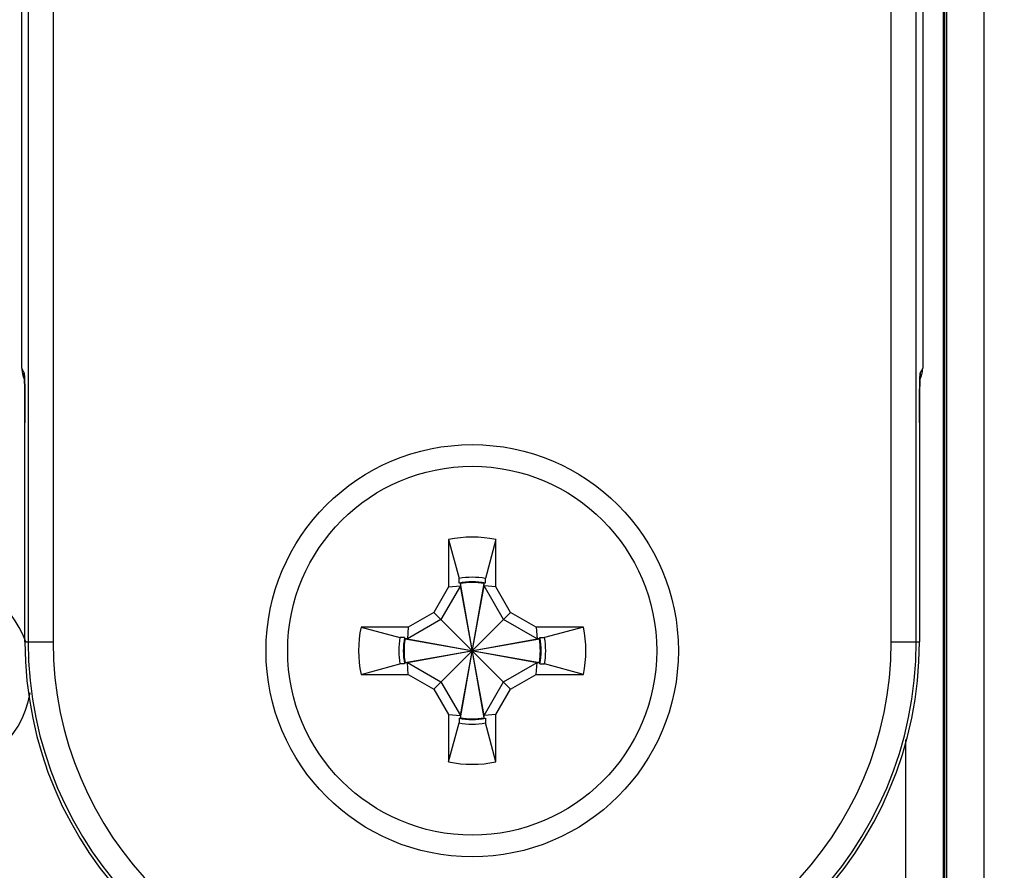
# Model space of a CAD drawing. Header units: inches. Extents: x 0 to 22, y 0 to 17.
# Tile 20 of 31: x 9.759 to 10.547, y 8.776 to 9.457. Entities that reach past the tile are written whole.
import ezdxf

# ---------------------------------------------------------------- set-up
doc = ezdxf.new("R2010")
doc.units = ezdxf.units.IN
doc.header["$LTSCALE"] = 1.21
doc.header["$MEASUREMENT"] = 0
doc.layers.get('0').update_dxf_attribs({"linetype": 'CONTINUOUS'})
doc.layers.add('02___PRT_ALL_AXES', color=7, linetype='CONTINUOUS')
doc.layers.add('DIMENSIONS', color=7, linetype='CONTINUOUS')
doc.styles.get("Standard").update_dxf_attribs({"font": 'txt', "width": 0.8})
doc.dimstyles.new('DIMSTYLE_1', dxfattribs={"dimtxt": 0.125, "dimasz": 0.18, "dimexe": 0.125, "dimexo": 0.0625, "dimgap": 0.0625, "dimtad": 0, "dimtih": 1, "dimtoh": 1, "dimdec": 3, "dimzin": 4, "dimdsep": 46, "dimtxsty": 'STANDARD', "dimblk": '_FILLED', "dimblk1": '_FILLED', "dimblk2": '_FILLED', "dimcen": 0.09, "dimadec": 0, "dimazin": 0, "dimtp": 0.001, "dimtm": 0.001, "dimtfac": 1, "dimtdec": 3, "dimtofl": 0, "dimtmove": 0, "dimatfit": 3, "dimldrblk": '_FILLED', "dimfxl": 1, "dimtolj": 1, "dimtzin": 4, "dimarcsym": 0})

# ---------------------------------------------------------------- blocks, each defined once
blk = doc.blocks.new('_FILLED')
at = {"color": 0, "linetype": 'BYBLOCK'}
blk.add_solid([(0, 0), (-1, 0.1736), (-1, -0.1736)], dxfattribs=at)
blk = doc.blocks.new('*D1')
at = {"layer": 'DIMENSIONS', "color": 2, "linetype": 'CONTINUOUS'}
for p, q in [((10.21424, 12.5264), (8.1764, 12.5264)), ((8.3014, 12.5264), (8.3014, 10.62692)), ((8.3014, 8.47743), (8.3014, 10.37692)), ((10.21424, 8.47743), (8.1764, 8.47743))]:
    blk.add_line(p, q, dxfattribs=at)
at = {"layer": 'DIMENSIONS', "color": 2, "linetype": 'CONTINUOUS', "xscale": 0.18, "yscale": 0.18, "zscale": 0.18}
for p, rotation in [((8.3014, 12.5264), 90), ((8.3014, 8.47743), 269.999997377)]:
    blk.add_blockref('_FILLED', p, dxfattribs=dict(at, rotation=rotation))
at = {"layer": 'DIMENSIONS', "color": 2, "linetype": 'CONTINUOUS', "insert": (8.3014, 10.56442), "char_height": 0.125, "width": 1.425, "attachment_point": 2, "line_spacing_factor": 0.9}
blk.add_mtext('4.049{\\Ftxt.shx;\\W1.000000;\\H0.125000; }[102.84]', dxfattribs=at)
blk = doc.blocks.new('*D2')
at = {"layer": 'DIMENSIONS', "color": 2, "linetype": 'CONTINUOUS'}
for p, q in [((9.18031, 10.43942), (9.18031, 6.72592)), ((10.27673, 8.11342), (10.27673, 6.72592)), ((9.18031, 6.85092), (8.79993, 6.85092)), ((10.27673, 6.85092), (10.63673, 6.85092))]:
    blk.add_line(p, q, dxfattribs=at)
at = {"layer": 'DIMENSIONS', "color": 2, "linetype": 'CONTINUOUS', "xscale": 0.18, "yscale": 0.18, "zscale": 0.18}
blk.add_blockref('_FILLED', (9.18031, 6.85092), dxfattribs=at)
at = {"layer": 'DIMENSIONS', "color": 2, "linetype": 'CONTINUOUS', "xscale": 0.18, "yscale": 0.18, "zscale": 0.18, "rotation": 180}
blk.add_blockref('_FILLED', (10.27673, 6.85092), dxfattribs=at)
at = {"layer": 'DIMENSIONS', "color": 2, "linetype": 'CONTINUOUS', "insert": (8.73743, 6.91342), "char_height": 0.125, "width": 1.325, "attachment_point": 3, "line_spacing_factor": 0.9}
blk.add_mtext('1.096{\\Ftxt.shx;\\W1.000000;\\H0.125000; }[27.85]', dxfattribs=at)

msp = doc.modelspace()

# ---------------------------------------------------------------- linework, layer by layer
at = {"color": 7, "linetype": 'CONTINUOUS'}
for p, q in [((10.53047, 12.5564), (10.53047, 8.44744)), ((10.50048, 12.5214), (10.50048, 8.48243)), ((10.49891, 12.5124), (10.49891, 8.49144)), ((10.4989, 12.51179), (10.4989, 8.49205)), ((10.49802, 8.56638), (10.49802, 12.43746)), ((9.76565, 12.04492), (9.76565, 8.95892)), ((9.78565, 12.04492), (9.78565, 8.95892)), ((10.45634, 8.95892), (10.45634, 12.04492)), ((10.47634, 8.95892), (10.47634, 12.04492)), ((9.7605, 9.17823), (9.7605, 11.82561)), ((10.48149, 11.82561), (10.48149, 9.17823)), ((9.76245, 9.17434), (9.7605, 9.17823)), ((9.76278, 9.16852), (9.76245, 9.17434)), ((9.76263, 9.17185), (9.76266, 9.17133)), ((10.47954, 9.17434), (10.4792, 9.16852)), ((10.48149, 9.17823), (10.47954, 9.17434)), ((9.76276, 9.16899), (9.76257, 9.16937)), ((10.47942, 9.16937), (10.47923, 9.16899)), ((10.47906, 9.16215), (10.47904, 9.16049)), ((10.47887, 9.13704), (10.47888, 9.14238)), ((10.4789, 9.1466), (10.47888, 9.14279)), ((9.76311, 9.13952), (9.76312, 9.13437)), ((9.76312, 9.13437), (9.76312, 9.13703)), ((9.76312, 8.95892), (9.76312, 9.13437)), ((9.76312, 9.13437), (9.76312, 9.13437)), ((10.47887, 9.13437), (10.47887, 9.13704)), ((10.47887, 9.13622), (10.47887, 9.13437)), ((10.47887, 9.13437), (10.47887, 8.95892)), ((10.47887, 9.13437), (10.47887, 9.13437)), ((10.1021, 9.04088), (10.11045, 9.00976)), ((10.1021, 9.04088), (10.1021, 9.00308)), ((10.13989, 9.04088), (10.13154, 9.00976)), ((10.13989, 9.00308), (10.13989, 9.04088)), ((10.11045, 9.00602), (10.11045, 9.00976)), ((10.1114, 9.0062), (10.11154, 9.00566)), ((10.13059, 9.0062), (10.13044, 9.00566)), ((10.13154, 9.00602), (10.13154, 9.00976)), ((10.1021, 9.00308), (10.09029, 8.98263)), ((10.11154, 9.00377), (10.09602, 8.97689)), ((10.1021, 9.00308), (10.11154, 9.00377)), ((10.11154, 9.00566), (10.11154, 9.00377)), ((10.13044, 8.89818), (10.11154, 9.00566)), ((10.11154, 8.89818), (10.13044, 9.00566)), ((10.13044, 8.90007), (10.11154, 9.00377)), ((10.11154, 8.90007), (10.13044, 9.00377)), ((10.13044, 9.00377), (10.13044, 9.00566)), ((10.14596, 8.97689), (10.13044, 9.00377)), ((10.13989, 9.00308), (10.13044, 9.00377)), ((10.1517, 8.98263), (10.13989, 9.00308)), ((10.09029, 8.98263), (10.06983, 8.97082)), ((10.09029, 8.98263), (10.1517, 8.92121)), ((10.09029, 8.92121), (10.1517, 8.98263)), ((10.17216, 8.97082), (10.1517, 8.98263)), ((10.09602, 8.97689), (10.06914, 8.96137)), ((10.17285, 8.96137), (10.14596, 8.97689)), ((10.03203, 8.97082), (10.06315, 8.96247)), ((10.06983, 8.97082), (10.03203, 8.97082)), ((10.06983, 8.97082), (10.06914, 8.96137)), ((10.17216, 8.97082), (10.17285, 8.96137)), ((10.20995, 8.97082), (10.17216, 8.97082)), ((10.20995, 8.97082), (10.17883, 8.96247)), ((9.76312, 8.95892), (9.78565, 8.95892)), ((10.06689, 8.96247), (10.06315, 8.96247)), ((10.06672, 8.96151), (10.06725, 8.96137)), ((10.06725, 8.96137), (10.17474, 8.94247)), ((10.06914, 8.96137), (10.06725, 8.96137)), ((10.06725, 8.94247), (10.17474, 8.96137)), ((10.06914, 8.96137), (10.17285, 8.94247)), ((10.06914, 8.94247), (10.17285, 8.96137)), ((10.17474, 8.96137), (10.17285, 8.96137)), ((10.17527, 8.96151), (10.17474, 8.96137)), ((10.17509, 8.96247), (10.17883, 8.96247)), ((10.45634, 8.95892), (10.47887, 8.95892)), ((10.03203, 8.93302), (10.06315, 8.94137)), ((10.06689, 8.94137), (10.06315, 8.94137)), ((10.06672, 8.94233), (10.06725, 8.94247)), ((10.06725, 8.94247), (10.06914, 8.94247)), ((10.06914, 8.94247), (10.09602, 8.92695)), ((10.06983, 8.93302), (10.06914, 8.94247)), ((10.14596, 8.92695), (10.17285, 8.94247)), ((10.17216, 8.93302), (10.17285, 8.94247)), ((10.17285, 8.94247), (10.17474, 8.94247)), ((10.17527, 8.94233), (10.17474, 8.94247)), ((10.17509, 8.94137), (10.17883, 8.94137)), ((10.20995, 8.93302), (10.17883, 8.94137)), ((10.03203, 8.93302), (10.06983, 8.93302)), ((10.06983, 8.93302), (10.09029, 8.92121)), ((10.1517, 8.92121), (10.17216, 8.93302)), ((10.17216, 8.93302), (10.20995, 8.93302)), ((10.09029, 8.92121), (10.1021, 8.90075)), ((10.09602, 8.92695), (10.11154, 8.90007)), ((10.13044, 8.90007), (10.14596, 8.92695)), ((10.13989, 8.90075), (10.1517, 8.92121)), ((10.1021, 8.90075), (10.1021, 8.86296)), ((10.1021, 8.90075), (10.11154, 8.90007)), ((10.11045, 8.89782), (10.11045, 8.89408)), ((10.1114, 8.89764), (10.11154, 8.89818)), ((10.11154, 8.90007), (10.11154, 8.89818)), ((10.13989, 8.90075), (10.13044, 8.90007)), ((10.13044, 8.89818), (10.13044, 8.90007)), ((10.13059, 8.89764), (10.13044, 8.89818)), ((10.13154, 8.89782), (10.13154, 8.89408)), ((10.13989, 8.86296), (10.13989, 8.90075)), ((10.1021, 8.86296), (10.11045, 8.89408)), ((10.13989, 8.86296), (10.13154, 8.89408)), ((10.46803, 8.5674), (10.46803, 8.88079))]:
    msp.add_line(p, q, dxfattribs=at)
for points in [[(10.47915, 9.16617), (10.47921, 9.16843), (10.47927, 9.17015), (10.47932, 9.17133), (10.47934, 9.17157)], [(9.76266, 9.17133), (9.76271, 9.1703), (9.76276, 9.16886), (9.76282, 9.16701)], [(9.76282, 9.16701), (9.76287, 9.16475), (9.76292, 9.16213)], [(10.47888, 9.14238), (10.47891, 9.14741), (10.47894, 9.15207), (10.47899, 9.15631), (10.47904, 9.16009), (10.47909, 9.16338), (10.47915, 9.16617)], [(9.76292, 9.16213), (9.76296, 9.15916), (9.76301, 9.15584), (9.76304, 9.15219), (9.76307, 9.14824), (9.7631, 9.144), (9.76311, 9.13952)]]:
    msp.add_lwpolyline(points, dxfattribs=at)
msp.add_circle((10.12099, 8.95192), 0.14764, dxfattribs=at)
for centre, radius, start, end in [((9.78056, 9.17823), 0.02006, 180.00435, 198.03251), ((9.78044, 9.17821), 0.01994, 198.06518, 206.32453), ((9.78234, 9.17434), 0.0199, 179.99491, 187.13654), ((10.45961, 9.17434), 0.01993, 352.05085, 359.99937), ((10.46154, 9.17821), 0.01994, 333.67547, 341.93485), ((10.46149, 9.17822), 0.01999, 341.95886, 348.09469), ((10.46142, 9.17824), 0.02007, 348.08341, 359.99212), ((9.32386, 9.15614), 0.4391, 1.28133, 1.61534), ((9.16077, 9.15246), 0.60223, 1.14338, 1.28396), ((8.99946, 9.14931), 0.76357, 0.96381, 1.13872), ((11.16158, 9.15079), 0.68262, 178.77077, 179.0465), ((11.00127, 9.15421), 0.52226, 178.64962, 178.76849), ((10.86647, 9.15748), 0.38742, 178.36689, 178.66275), ((8.81652, 9.14625), 0.94654, 0.84361, 0.96267), ((8.52585, 9.14213), 1.23723, 0.62884, 0.83597), ((8.241, 9.139), 1.5221, 0.51425, 0.62914), ((11.9541, 9.13946), 1.47522, 179.3592, 179.49026), ((11.62916, 9.14325), 1.15025, 179.14144, 179.36681), ((7.94497, 9.13647), 1.81815, 0.32148, 0.5103), ((12.24741, 9.13683), 1.76853, 179.48935, 179.68339), ((7.7079, 9.13515), 2.05522, 0.19585, 0.32106), ((7.43714, 9.13427), 2.32598, 0.06807, 0.19478), ((12.75231, 9.13437), 2.27344, 179.78778, 179.95345), ((10.12099, 8.95192), 0.09094, 78.007, 101.993), ((9.68806, 8.93192), 0.08035, 19.80328, 90), ((10.12099, 8.95225), 0.05847, 79.60604, 100.39396), ((10.12099, 8.95192), 0.05512, 78.96671, 101.03329), ((10.12099, 8.95192), 0.05457, 80.02839, 99.97161), ((10.12099, 8.95192), 0.09094, 168.007, 191.993), ((10.12099, 8.95192), 0.09094, 348.007, 11.993), ((10.06599, 8.95892), 0.30287, 180, 270), ((10.06599, 8.95892), 0.30034, 180, 270), ((10.06599, 8.95892), 0.28035, 180, 270), ((10.12066, 8.95192), 0.05847, 169.60604, 190.39396), ((10.12099, 8.95192), 0.05512, 168.96671, 191.03329), ((10.12099, 8.95192), 0.05457, 170.02839, 189.97161), ((10.12099, 8.95192), 0.05457, 350.02839, 9.97161), ((10.12099, 8.95192), 0.05512, 348.96671, 11.03329), ((10.17599, 8.95892), 0.30287, 270, 360), ((10.17599, 8.95892), 0.30034, 270, 360), ((10.17599, 8.95892), 0.28035, 270, 360), ((10.12133, 8.95192), 0.05847, 349.60604, 10.39396), ((9.68806, 8.93192), 0.08035, 270, 350.16002), ((10.12099, 8.95192), 0.05512, 258.96671, 281.03329), ((10.12099, 8.95192), 0.05457, 260.02839, 279.97161), ((10.12099, 8.95159), 0.05847, 259.60604, 280.39396), ((10.12099, 8.95192), 0.09094, 258.007, 281.993)]:
    msp.add_arc(centre, radius, start, end, dxfattribs=at)
at = {"layer": '02___PRT_ALL_AXES', "color": 7, "linetype": 'CONTINUOUS'}
msp.add_circle((10.12099, 8.95192), 0.165, dxfattribs=at)

# ---------------------------------------------------------------- dimensions: what is measured, and where the dimension line sits
at = {"layer": 'DIMENSIONS', "color": 2, "linetype": 'CONTINUOUS'}
for base, p1, p2, angle, picture, middle in [((8.3014, 8.47743), (10.27674, 12.5264), (10.27674, 8.47743), 270, '*D1', (8.3014, 10.50192)), ((9.18031, 6.85092), (10.27673, 8.17592), (9.18031, 10.50192), 180, '*D2', (8.07493, 6.85092))]:
    dim = msp.add_linear_dim(base=base, p1=p1, p2=p2, angle=angle, dimstyle='DIMSTYLE_1', dxfattribs=at)
    dim.commit()
    dim.dimension.update_dxf_attribs({"geometry": picture, "text_midpoint": middle, "dimtype": 160})

doc.saveas('drawing.dxf')
